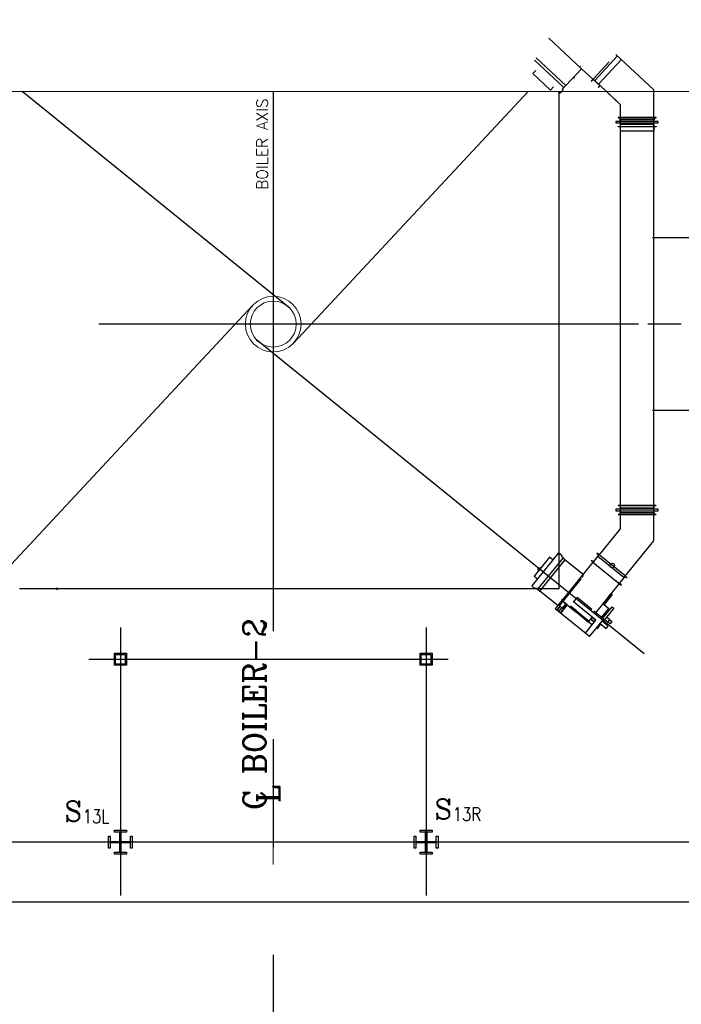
# Model space of a CAD drawing. Header units: inches. Extents: x 0 to 1544102, y -487208 to 23144100.
# Tile 33 of 256: x 49853 to 52612, y -138011 to -133907. Entities that reach past the tile are written whole.
import ezdxf

# ---------------------------------------------------------------- set-up
doc = ezdxf.new("R2010")
doc.units = ezdxf.units.IN
doc.header["$LTSCALE"] = 1800
doc.header["$MEASUREMENT"] = 0
doc.linetypes.add('AM_ISO08W050', pattern=[18, 12, -1.5, 3, -1.5])
doc.linetypes.add('CENTER', pattern=[2, 1.25, -0.25, 0.25, -0.25])
doc.layers.get('0').update_dxf_attribs({"color": 253, "lineweight": 9})
for name, color, linetype in [('1_01_FURNACE', 7, 'CENTER'), ('1_01_HOT_SA_TO_WINDBOX', 7, 'Continuous'), ('1_01_STEEL_TIER1', 7, 'Continuous'), ('3_01_WINDBOX', 7, 'Continuous'), ('3_01_WINDBOX_CONN_DUCT', 7, 'Continuous'), ('DIMTEXT', 132, 'Continuous'), ('DIMTEXT-CL', 132, 'CENTER'), ('FIRINGANGLE', 170, 'Continuous'), ('GRID', 251, 'CENTER'), ('Road', 3, 'Continuous'), ('STEEL-COLUMNS-CL', 252, 'CENTER'), ('TEXT', 3, 'Continuous')]:
    doc.layers.add(name, color=color, linetype=linetype)
for name, color, linetype, lineweight in [('AM_7', 4, 'AM_ISO08W050', 25), ('CEN', 2, 'CENTER', 15), ('DIM', 4, 'Continuous', 18)]:
    doc.layers.add(name, color=color, linetype=linetype, lineweight=lineweight)
doc.styles.add('C4', font='COMPLEX', dxfattribs={"width": 0.75, "height": 625})
doc.styles.add('ROMANC', font='ROMANC.SHX')
doc.styles.add('S3', font='simplex.shx', dxfattribs={"width": 0.75, "height": 320})
doc.styles.add('Squish', font='simplex.shx', dxfattribs={"width": 0.8})

msp = doc.modelspace()

# ---------------------------------------------------------------- linework, layer by layer
at = {"color": 8}
for radius in [115.98, 95.82]:
    msp.add_circle((50909.83, -135175.5), radius, dxfattribs=at)
at = {"layer": '1_01_FURNACE', "color": 8}
for q in [(52102.33, -134205.33), (49717.33, -136278.56)]:
    msp.add_line((52102.33, -136278.56), q, dxfattribs=at)
at = {"layer": '1_01_HOT_SA_TO_WINDBOX', "color": 8}
for p, q in [((52742.54, -134816.12, 4128.13), (52492.04, -134816.12, 4128.13)), ((52471.54, -135175.01, 4128.13), (52611.29, -135175.01, 4128.13)), ((52492.04, -135534.87, 4128.13), (52742.54, -135534.87, 4128.13))]:
    msp.add_line(p, q, dxfattribs=at)
at = {"layer": '1_01_STEEL_TIER1', "color": 8}
for points in [[(50247.33, -136597.44), (50247.33, -136547.44), (50297.33, -136547.44), (50297.33, -136597.44)], [(51522.33, -136597.44), (51522.33, -136547.44), (51572.33, -136547.44), (51572.33, -136597.44)], [(50252.33, -136592.44), (50252.33, -136552.44), (50292.33, -136552.44), (50292.33, -136592.44)], [(51527.33, -136592.44), (51527.33, -136552.44), (51567.33, -136552.44), (51567.33, -136592.44)], [(50297.33, -137384.94), (50247.33, -137384.94), (50247.33, -137377.06), (50269.83, -137377.06), (50269.83, -137337.44), (50230.2, -137337.44), (50230.2, -137359.94), (50222.33, -137359.94), (50222.33, -137309.94), (50230.2, -137309.94), (50230.2, -137332.44), (50269.83, -137332.44), (50269.83, -137292.81), (50247.33, -137292.81), (50247.33, -137284.94), (50297.33, -137284.94), (50297.33, -137292.81), (50274.83, -137292.81), (50274.83, -137332.44), (50314.45, -137332.44), (50314.45, -137309.94), (50322.33, -137309.94), (50322.33, -137359.94), (50314.45, -137359.94), (50314.45, -137337.44), (50274.83, -137337.44), (50274.83, -137377.06), (50297.33, -137377.06)], [(50297.33, -137384.94), (50247.33, -137384.94), (50247.33, -137377.06), (50269.83, -137377.06), (50269.83, -137337.44), (50230.2, -137337.44), (50230.2, -137359.94), (50222.33, -137359.94), (50222.33, -137309.94), (50230.2, -137309.94), (50230.2, -137332.44), (50269.83, -137332.44), (50269.83, -137292.81), (50247.33, -137292.81), (50247.33, -137284.94), (50297.33, -137284.94), (50297.33, -137292.81), (50274.83, -137292.81), (50274.83, -137332.44), (50314.45, -137332.44), (50314.45, -137309.94), (50322.33, -137309.94), (50322.33, -137359.94), (50314.45, -137359.94), (50314.45, -137337.44), (50274.83, -137337.44), (50274.83, -137377.06), (50297.33, -137377.06)], [(51572.33, -137384.94), (51522.33, -137384.94), (51522.33, -137377.06), (51544.83, -137377.06), (51544.83, -137337.44), (51505.2, -137337.44), (51505.2, -137359.94), (51497.33, -137359.94), (51497.33, -137309.94), (51505.2, -137309.94), (51505.2, -137332.44), (51544.83, -137332.44), (51544.83, -137292.81), (51522.33, -137292.81), (51522.33, -137284.94), (51572.33, -137284.94), (51572.33, -137292.81), (51549.83, -137292.81), (51549.83, -137332.44), (51589.45, -137332.44), (51589.45, -137309.94), (51597.33, -137309.94), (51597.33, -137359.94), (51589.45, -137359.94), (51589.45, -137337.44), (51549.83, -137337.44), (51549.83, -137377.06), (51572.33, -137377.06)], [(51572.33, -137384.94), (51522.33, -137384.94), (51522.33, -137377.06), (51544.83, -137377.06), (51544.83, -137337.44), (51505.2, -137337.44), (51505.2, -137359.94), (51497.33, -137359.94), (51497.33, -137309.94), (51505.2, -137309.94), (51505.2, -137332.44), (51544.83, -137332.44), (51544.83, -137292.81), (51522.33, -137292.81), (51522.33, -137284.94), (51572.33, -137284.94), (51572.33, -137292.81), (51549.83, -137292.81), (51549.83, -137332.44), (51589.45, -137332.44), (51589.45, -137309.94), (51597.33, -137309.94), (51597.33, -137359.94), (51589.45, -137359.94), (51589.45, -137337.44), (51549.83, -137337.44), (51549.83, -137377.06), (51572.33, -137377.06)]]:
    msp.add_lwpolyline(points, close=True, dxfattribs=at)
at = {"layer": '3_01_WINDBOX', "color": 8}
for p, q in [((52195.77, -134110.9), (52059.42, -133983.75)), ((51998.74, -134074.94), (52122.06, -134189.95)), ((52130.3, -134181.11), (52006.97, -134066.11)), ((52243.79, -134153.98), (52311.06, -134081.85)), ((52311.06, -134081.85), (52243.79, -134153.98)), ((52345.6, -134057.82), (52250.3, -134160.03)), ((52361.87, -134073), (52266.56, -134175.2)), ((52004.58, -134117.89), (51991.8, -134131.6)), ((52130.3, -134181.11), (52195.77, -134110.9)), ((52190.17, -134099.69), (52190.75, -134099.06)), ((52195.77, -134110.9), (52242.94, -134154.9)), ((51991.8, -134131.6), (52066.03, -134200.82)), ((52167.71, -134148.97), (52160.14, -134149.12)), ((52243.79, -134153.98), (52236.13, -134162.2)), ((52236.13, -134162.2), (52237.04, -134163.06)), ((52237.04, -134163.06), (52243.94, -134155.65)), ((52273.04, -134181.26), (52243.79, -134153.98)), ((52243.94, -134155.65), (52271.37, -134181.22)), ((52066.03, -134200.82), (52078.81, -134187.11)), ((52098.35, -134205.33), (52106.47, -134212.89)), ((52106.47, -134212.89), (52119.26, -134199.19)), ((52116.14, -134196.28), (52122.06, -134189.95)), ((52119.26, -134199.19), (52116.14, -134196.28)), ((52122.06, -134189.95), (52130.3, -134181.11)), ((52271.37, -134181.22), (52264.47, -134188.63)), ((52264.47, -134188.63), (52265.38, -134189.48)), ((52265.38, -134189.48), (52273.05, -134181.25)), ((52099.72, -136129.38), (51988.26, -136267.02)), ((52114.29, -136141.17), (52099.72, -136129.38)), ((52267.43, -136137.79), (52243.84, -136166.93)), ((52243.93, -136168.61), (52269.09, -136137.53)), ((52260.36, -136130.45), (52259.56, -136131.42)), ((52259.56, -136131.42), (52267.43, -136137.79)), ((52269.09, -136137.53), (52260.36, -136130.45)), ((52377.7, -136225.47), (52269.09, -136137.53)), ((52061.36, -136146.96), (51997.48, -136225.84)), ((52118.37, -136149.93), (52012.24, -136280.98)), ((52021.63, -136288.57), (52127.74, -136157.53)), ((52075.93, -136158.75), (52061.36, -136146.96)), ((52111.63, -136144.48), (52114.29, -136141.17)), ((52118.37, -136149.93), (52111.63, -136144.48)), ((52127.74, -136157.53), (52118.37, -136149.93)), ((52127.74, -136157.53), (52202.36, -136217.95)), ((52242.94, -136167.82), (52202.36, -136217.95)), ((52235.97, -136160.56), (52235.18, -136161.54)), ((52235.18, -136161.54), (52243.93, -136168.61)), ((52243.84, -136166.93), (52235.97, -136160.56)), ((52242.91, -136167.86), (52352.52, -136256.55)), ((52372.11, -136232.37), (52263.51, -136144.43)), ((52202.36, -136217.95), (52085.75, -136361.94)), ((51997.48, -136225.84), (52012.05, -136237.63)), ((52192.73, -136236.78), (52119.7, -136326.97)), ((52200.14, -136222.66), (52190.31, -136234.82)), ((52190.31, -136234.82), (52192.73, -136236.78)), ((52198.36, -136229.83), (52202.57, -136224.64)), ((52199.03, -136230.38), (52198.36, -136229.83)), ((52202.57, -136224.64), (52200.14, -136222.66)), ((52203.49, -136223.43), (52202.54, -136224.61)), ((52255.2, -136378.72), (52353.5, -136257.34)), ((52352.52, -136256.55), (52337.85, -136244.68)), ((52377.7, -136225.47), (52352.52, -136256.55)), ((52352.52, -136256.55), (52361.27, -136263.64)), ((52354.18, -136256.3), (52377.78, -136227.15)), ((52362.05, -136262.66), (52354.18, -136256.3)), ((52386.45, -136232.55), (52377.7, -136225.47)), ((52377.78, -136227.15), (52385.65, -136233.52)), ((52385.65, -136233.52), (52386.45, -136232.55)), ((50006.69, -136273.75), (50008.94, -136283.49)), ((51988.26, -136267.02), (52002.83, -136278.82)), ((52002.83, -136278.82), (52005.5, -136275.52)), ((52005.5, -136275.52), (52012.24, -136280.98)), ((52012.24, -136280.98), (52021.63, -136288.57)), ((52096.24, -136348.99), (52021.63, -136288.57)), ((52306.62, -136313.23), (52316.46, -136301.1)), ((52319.04, -136299.89), (52323.27, -136303.32)), ((52361.27, -136263.64), (52362.05, -136262.66)), ((52113.14, -136328.1), (52096.24, -136348.99)), ((52102.27, -136348.25), (52115.72, -136331.65)), ((52115.72, -136331.65), (52102.27, -136348.25)), ((52116.77, -136332.48), (52103.32, -136349.1)), ((52114.12, -136328.89), (52108.22, -136336.17)), ((52108.22, -136336.17), (52109.44, -136337.17)), ((52109.44, -136337.17), (52114.63, -136330.76)), ((52114.83, -136323.05), (52111.7, -136326.93)), ((52111.7, -136326.93), (52166.26, -136371.12)), ((52133.55, -136344.63), (52114.12, -136328.89)), ((52114.63, -136330.76), (52116.77, -136332.48)), ((52119.7, -136326.97), (52114.83, -136323.05)), ((52116.03, -136359.4), (52129.48, -136342.78)), ((52130.19, -136341.91), (52117.47, -136331.62)), ((52129.48, -136342.78), (52131.63, -136344.52)), ((52255.69, -136409.4), (52162.39, -136333.84)), ((52162.64, -136334.05), (52177.44, -136315.75)), ((52177.44, -136315.75), (52177.2, -136315.56)), ((52238.21, -136364.95), (52177.44, -136315.75)), ((52285.81, -136340.91), (52310.01, -136360.51)), ((52323.27, -136303.32), (52290.05, -136344.34)), ((52229.09, -136478.01), (52085.75, -136361.94)), ((52091.86, -136369.95), (52106.56, -136351.78)), ((52106.56, -136351.78), (52091.86, -136369.95)), ((52112.73, -136356.78), (52098.03, -136374.94)), ((52103.32, -136349.1), (52102.27, -136348.25)), ((52103.32, -136349.1), (52108.3, -136353.19)), ((52127.62, -136351.9), (52106.13, -136378.44)), ((52109.25, -136380.96), (52120.67, -136366.85)), ((52116.03, -136359.4), (52111, -136355.37)), ((52117.07, -136360.24), (52116.03, -136359.4)), ((52130.53, -136343.63), (52117.07, -136360.24)), ((52130.53, -136343.63), (52117.07, -136360.24)), ((52135.49, -136346.19), (52119.53, -136365.92)), ((52131.63, -136344.52), (52126.43, -136350.93)), ((52126.43, -136350.93), (52127.65, -136351.91)), ((52127.65, -136351.91), (52133.55, -136344.63)), ((52169.41, -136367.23), (52148.84, -136350.58)), ((52169.41, -136367.23), (52166.26, -136371.12)), ((52166.26, -136371.12), (52171.24, -136375.15)), ((52174.39, -136371.27), (52169.41, -136367.23)), ((52171.24, -136375.15), (52174.39, -136371.27)), ((52225.16, -136418.81), (52171.24, -136375.15)), ((52174.39, -136371.27), (52228.3, -136414.93)), ((52287.99, -136405.28), (52246.94, -136372.04)), ((52279.4, -136398.31), (52310.01, -136360.51)), ((52283.86, -136401.93), (52322.72, -136353.93)), ((52330.01, -136359.84), (52284.5, -136416.04)), ((52310.01, -136360.51), (52315.09, -136363.36)), ((52322.72, -136353.93), (52330.01, -136359.84)), ((52210.88, -136464.75), (52255.69, -136409.4)), ((52228.3, -136414.93), (52225.16, -136418.81)), ((52228.72, -136420.08), (52225.94, -136417.83)), ((52226.85, -136413.74), (52240.39, -136397.01)), ((52239.79, -136429.05), (52228.72, -136420.08)), ((52229.09, -136478.01), (52287.99, -136405.28)), ((52233.87, -136405.06), (52249.17, -136417.46)), ((52233.87, -136405.06), (52249.17, -136417.46)), ((52233.87, -136405.06), (52249.17, -136417.46)), ((52233.87, -136405.06), (52249.17, -136417.46)), ((52233.87, -136405.06), (52249.17, -136417.46)), ((52233.87, -136405.06), (52249.17, -136417.46)), ((52249.17, -136417.46), (52233.87, -136405.06)), ((52239.91, -136397.62), (52255.21, -136410.01)), ((52272.69, -136424.17), (52298.18, -136444.82)), ((52306.84, -136434.13), (52281.34, -136413.49)), ((52304.96, -136417.58), (52291.85, -136406.95)), ((52304.96, -136417.58), (52291.85, -136406.95)), ((52304.96, -136417.58), (52291.85, -136406.95)), ((52312.83, -136407.86), (52299.72, -136397.25)), ((52312.83, -136407.86), (52299.72, -136397.25)), ((52304.96, -136417.58), (52312.83, -136407.86)), ((52314.68, -136425.45), (52304.96, -136417.58)), ((52312.83, -136407.86), (52322.55, -136415.73)), ((52322.55, -136415.73), (52314.68, -136425.45)), ((52258.41, -136441.81), (52261.56, -136444.35)), ((52258.41, -136441.81), (52261.56, -136444.35)), ((52258.41, -136441.81), (52261.56, -136444.35)), ((52258.41, -136441.81), (52261.56, -136444.35)), ((52258.41, -136441.81), (52261.56, -136444.35)), ((52258.41, -136441.81), (52261.56, -136444.35)), ((52258.41, -136441.81), (52261.56, -136444.35)), ((52261.56, -136444.35), (52275.85, -136426.72)), ((52298.18, -136444.82), (52306.84, -136434.13))]:
    msp.add_line(p, q, dxfattribs=at)
at = {"layer": '3_01_WINDBOX_CONN_DUCT', "color": 8}
for p, q in [((52496.74, -134198.8), (52339.11, -134051.77)), ((52273.05, -134181.26), (52344.73, -134248.1)), ((52273.05, -134181.26), (52357.03, -134259.57)), ((52496.74, -134198.8), (52496.97, -134199.32)), ((52496.97, -136077.83), (52496.97, -134199.32)), ((52357.03, -134259.57), (52357.26, -134260.1)), ((52357.26, -134260.1), (52357.26, -136028.35)), ((52515.72, -134330.77), (52338.51, -134330.77)), ((52338.51, -134330.77), (52338.51, -134337.02)), ((52506.35, -134314.83), (52347.89, -134314.83)), ((52347.89, -134314.83), (52347.89, -134315.7)), ((52347.89, -134315.7), (52506.35, -134315.7)), ((52356.39, -134324.2), (52356.39, -134315.7)), ((52497.85, -134324.2), (52356.39, -134324.2)), ((52357.26, -134314.83), (52496.97, -134314.83)), ((52357.26, -134330.77), (52357.26, -134324.2)), ((52496.97, -134330.77), (52496.97, -134324.2)), ((52497.85, -134315.7), (52497.85, -134324.2)), ((52506.35, -134315.7), (52506.35, -134314.83)), ((52515.72, -134337.02), (52515.72, -134330.77)), ((52338.51, -134337.02), (52515.72, -134337.02)), ((52347.89, -134352.95), (52347.89, -134352.08)), ((52347.89, -134352.08), (52506.35, -134352.08)), ((52506.35, -134352.95), (52347.89, -134352.95)), ((52497.85, -134343.58), (52356.39, -134343.58)), ((52356.39, -134343.58), (52356.39, -134352.08)), ((52357.26, -134337.7), (52357.26, -134337.02)), ((52496.97, -134337.7), (52357.26, -134337.7)), ((52496.97, -134371.7), (52357.26, -134371.7)), ((52496.97, -134337.02), (52496.97, -134337.7)), ((52496.97, -134352.95), (52496.97, -134371.7)), ((52497.85, -134352.08), (52497.85, -134343.58)), ((52506.35, -134352.08), (52506.35, -134352.95)), ((52506.35, -135931.41), (52347.89, -135931.41)), ((52347.89, -135931.41), (52347.89, -135932.28)), ((52347.89, -135932.28), (52506.35, -135932.28)), ((52356.39, -135932.28), (52356.39, -135940.78)), ((52357.06, -135914.14), (52357.26, -135913.59)), ((52497.85, -135940.78), (52497.85, -135932.28)), ((52506.35, -135932.28), (52506.35, -135931.41)), ((52515.72, -135947.34), (52338.51, -135947.34)), ((52338.51, -135947.34), (52338.51, -135953.59)), ((52338.51, -135953.59), (52515.72, -135953.59)), ((52347.89, -135968.66), (52347.89, -135969.53)), ((52506.35, -135968.66), (52347.89, -135968.66)), ((52347.89, -135969.53), (52506.35, -135969.53)), ((52356.39, -135940.78), (52497.85, -135940.78)), ((52356.39, -135968.66), (52356.39, -135960.16)), ((52356.39, -135960.16), (52497.85, -135960.16)), ((52357.26, -135947.34), (52357.26, -135940.78)), ((52357.26, -135953.59), (52357.26, -135954.28)), ((52357.26, -135954.28), (52496.97, -135954.28)), ((52357.26, -135969.53), (52357.26, -135994.48)), ((52496.78, -135963.63), (52496.97, -135963.07)), ((52496.97, -135947.34), (52496.97, -135940.78)), ((52496.97, -135954.28), (52496.97, -135953.59)), ((52497.85, -135960.16), (52497.85, -135968.66)), ((52506.35, -135969.53), (52506.35, -135968.66)), ((52515.72, -135953.59), (52515.72, -135947.34)), ((52357.06, -136028.9), (52267.84, -136139.07)), ((52376.45, -136227.03), (52496.78, -136078.39))]:
    msp.add_line(p, q, dxfattribs=at)
at = {"layer": 'AM_7', "color": 8}
msp.add_circle((52019.58, -136196.18, 1.6), 5.32, dxfattribs=at)
msp.add_circle((52019.58, -136196.18, 1.6), 5.32, dxfattribs=at)
msp.add_circle((52019.58, -136196.18, 1.6), 5.32, dxfattribs=at)
msp.add_circle((52019.58, -136196.18, 1.6), 5.32, dxfattribs=at)
msp.add_circle((52019.58, -136196.18, 1.6), 5.32, dxfattribs=at)
msp.add_circle((52019.58, -136196.18, 1.6), 5.32, dxfattribs=at)
at = {"layer": 'CEN', "color": 8}
for p, q in [((50909.83, -134205.33), (50909.83, -137334.92)), ((50272.33, -137428.68), (50272.33, -137241.18)), ((50909.83, -137428.68), (50909.83, -137241.18)), ((51547.33, -137428.68), (51547.33, -137241.18)), ((51003.58, -137334.93), (50816.08, -137334.93))]:
    msp.add_line(p, q, dxfattribs=at)
at = {"layer": 'CEN', "color": 8, "linetype": 'CENTER', "ltscale": 10}
msp.add_line((56422.41, -137334.94), (24413.08, -137334.94), dxfattribs=at)
at = {"layer": 'DIM'}
msp.add_lwpolyline([(29443.81, -134205.33), (40944.99, -134205.33), (40944.99, -131445.04), (45545.46, -136965.61), (45545.46, -134205.33), (57046.65, -134205.33)], dxfattribs=at)
at = {"layer": 'DIMTEXT', "color": 8}
msp.add_circle((52323.19, -136181.74), 9.38, dxfattribs=at)
at = {"layer": 'DIMTEXT-CL', "color": 8}
for p, q in [((50272.33, -137334.94), (50272.33, -137557.44)), ((51547.33, -137334.94), (51547.33, -137557.44))]:
    msp.add_line(p, q, dxfattribs=at)
at = {"layer": 'FIRINGANGLE', "color": 8}
for p, q in [((50980.17, -135110.43), (49862.46, -134205.33)), ((51973.11, -134205.33), (50994.33, -135254.94)), ((49410.25, -136613.53), (50825.01, -135096.4)), ((52456.04, -136549.63), (50839.49, -135240.57))]:
    msp.add_line(p, q, dxfattribs=at)
at = {"layer": 'GRID', "color": 8}
for p, q in [((50909.83, -134205.33), (50909.83, -138306.54)), ((56541.08, -137334.93), (39653.58, -137334.93))]:
    msp.add_line(p, q, dxfattribs=at)
at = {"layer": 'Road', "color": 8}
msp.add_line((62066.08, -137584.93), (18535.19, -137584.93), dxfattribs=at)
at = {"layer": 'STEEL-COLUMNS-CL', "color": 8}
for p, q in [((50909.83, -134205.33), (50909.83, -137626.19)), ((52432.62, -135175.5), (49392.62, -135175.5)), ((50272.33, -136440.56), (50272.33, -137414)), ((51547.33, -136440.56), (51547.33, -137503.69)), ((50140.45, -136572.44), (51639.74, -136572.44)), ((55049.71, -137334.94), (46777.95, -137334.93))]:
    msp.add_line(p, q, dxfattribs=at)

# ---------------------------------------------------------------- texts
at = {"layer": 'DIMTEXT', "color": 8, "insert": (50887.47, -134616.1), "char_height": 46.875, "width": 589.2641, "attachment_point": 7, "rotation": 90, "style": 'Squish'}
msp.add_mtext('{\\W1;BOILER AXIS}', dxfattribs=at)
at = {"layer": 'TEXT', "color": 8, "style": 'ROMANC'}
for s, p in [('C BOILER-2', (50878.58, -137201.21)), ('L', (50936.34, -137172.16))]:
    msp.add_text(s, height=93.75, rotation=90, dxfattribs=at).set_placement(p)
at = {"layer": 'TEXT', "color": 8, "style": 'C4', "text_generation_flag": 6}
for p in [(50039.33, -137248.58), (51582.39, -137239.64)]:
    msp.add_text('S', height=84.38, rotation=180, dxfattribs=at).set_placement(p)
at = {"layer": 'TEXT', "color": 8, "style": 'S3', "width": 0.8}
for s, p in [('13L', (50115.83, -137255.15)), ('13R', (51658.89, -137246.21))]:
    msp.add_text(s, height=56.25, dxfattribs=at).set_placement(p)

doc.saveas('drawing.dxf')
